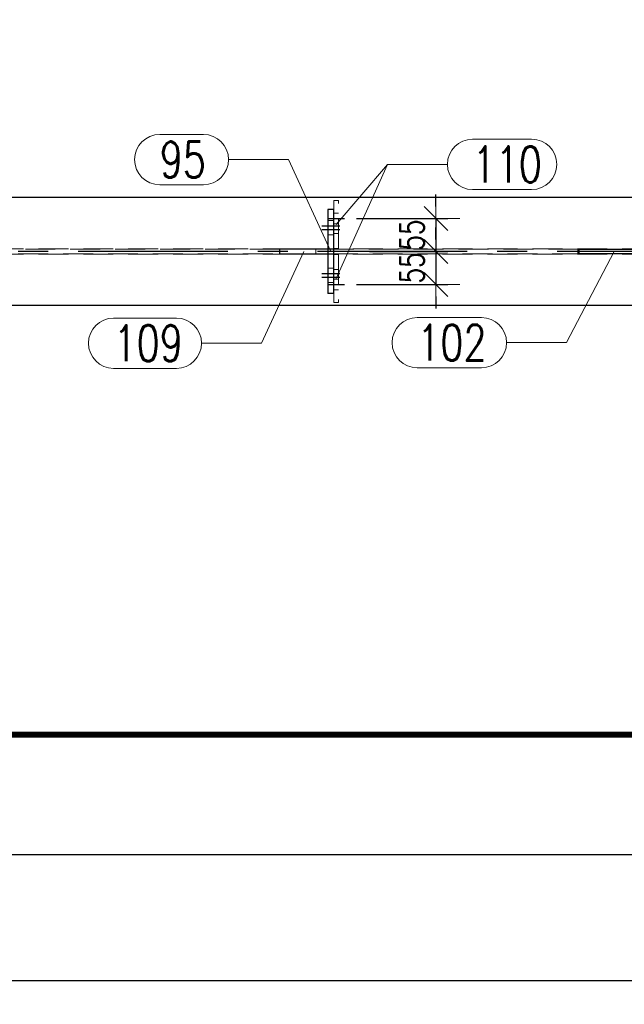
# Model space of a CAD drawing. Header units: millimetres. Extents: x 3526 to 4380, y 11541 to 12002.
# Tile 17 of 127: x 3813 to 3863, y 11541 to 11623. Entities that reach past the tile are written whole.
import ezdxf

# ---------------------------------------------------------------- set-up
doc = ezdxf.new("R2010")
doc.units = ezdxf.units.MM
doc.header["$LTSCALE"] = 10
doc.linetypes.add('HIDDEN', pattern=[0.375, 0.25, -0.125])
doc.linetypes.add('MITTE', pattern=[2, 1.25, -0.25, 0.25, -0.25])
doc.layers.get('Defpoints').update_dxf_attribs({"color": 1})
doc.layers.add('_FORMATKA', color=8, linetype='Continuous', plot=False)
for name, color, linetype, lineweight in [('_RAMKA', 7, 'Continuous', 35), ('PS_DIM', 4, 'Continuous', 13), ('PS_Hidden', 2, 'HIDDEN', 9), ('PS_Pos', 1, 'Continuous', 15), ('PS_SOLID', 7, 'Continuous', 30)]:
    doc.layers.add(name, color=color, linetype=linetype, lineweight=lineweight)
doc.layers.add('PS_MID', color=5, linetype='MITTE')
doc.layers.add('PS_SHAPE', color=3, linetype='Continuous')
doc.styles.add('simplex', font='simplex.shx', dxfattribs={"width": 0.75})
doc.dimstyles.new('1_10_PRZ', dxfattribs={"dimtxt": 2, "dimasz": 1, "dimexe": 2, "dimexo": 5, "dimgap": 1, "dimtad": 1, "dimdec": 0, "dimlfac": 10, "dimtxsty": 'simplex', "dimblk": 'dimznak', "dimcen": 2, "dimse1": 1, "dimse2": 1, "dimclrt": 3, "dimadec": 1, "dimazin": 0, "dimtfac": 1, "dimtdec": 0, "dimtix": 1, "dimtmove": 2, "dimatfit": 3, "dimldrblk": 'dim-grot', "dimfxl": 1, "dimarcsym": 0})
doc.dimstyles.new('1_20_SC', dxfattribs={"dimtxt": 2, "dimasz": 1, "dimexe": 1, "dimexo": 1, "dimgap": 1, "dimtad": 1, "dimdec": 0, "dimlfac": 20, "dimtxsty": 'simplex', "dimblk": 'dimznak', "dimcen": 2, "dimclrd": 256, "dimclre": 256, "dimclrt": 4, "dimadec": 1, "dimazin": 0, "dimtfac": 1, "dimtdec": 0, "dimtix": 1, "dimtmove": 2, "dimatfit": 3, "dimldrblk": 'dim-grot', "dimfxl": 1, "dimarcsym": 0})

# ---------------------------------------------------------------- blocks, each defined once
blk = doc.blocks.new('dimznak')
at = {"color": 0}
for points in [[(0, 2), (0, -2)], [(-2, 0), (2, 0)]]:
    blk.add_lwpolyline(points, dxfattribs=at)
at = {"color": 2}
blk.add_lwpolyline([(1, 1), (-1, -1)], dxfattribs=at)
blk = doc.blocks.new('*D9')
at = {"layer": 'Defpoints', "color": 0, "transparency": 16777216}
for p in [(3527.638, 11553.623), (4377.638, 11553.623), (4377.638, 11543.109)]:
    blk.add_point(p, dxfattribs=at)
at = {"layer": 'PS_DIM', "color": 0, "lineweight": -2, "transparency": 16777216}
blk.add_line((3528.638, 11543.109), (4376.638, 11543.109), dxfattribs=at)
at = {"layer": 'PS_DIM', "color": 0, "lineweight": -2, "transparency": 16777216, "rotation": 180}
blk.add_blockref('dimznak', (3527.638, 11543.109), dxfattribs=at)
at = {"layer": 'PS_DIM', "color": 0, "lineweight": -2, "transparency": 16777216}
blk.add_blockref('dimznak', (4377.638, 11543.109), dxfattribs=at)
at = {"layer": 'PS_DIM', "color": 3, "transparency": 16777216, "insert": (3952.638, 11545.109), "char_height": 2, "attachment_point": 5, "style": 'simplex'}
blk.add_mtext('8500', dxfattribs=at)
blk = doc.blocks.new('dim-grot')
blk.add_hatch(color=256).paths.add_polyline_path([(0, 0), (-2, 0.5), (-2, -0.5)])
blk.add_lwpolyline([(0, 0), (-2, 0.5), (-2, -0.5), (0, 0)])
blk = doc.blocks.new('*D224')
at = {"layer": 'Defpoints', "color": 0, "transparency": 16777216}
for p in [(3840.109, 11606.738), (3841.207, 11603.988), (3847.746, 11603.988)]:
    blk.add_point(p, dxfattribs=at)
at = {"layer": 'PS_DIM', "lineweight": -2, "transparency": 16777216}
for p, q in [((3847.746, 11607.738), (3847.746, 11608.738)), ((3841.109, 11606.738), (3848.746, 11606.738)), ((3847.746, 11606.738), (3847.746, 11603.988)), ((3842.207, 11603.988), (3848.746, 11603.988)), ((3847.746, 11602.988), (3847.746, 11601.988))]:
    blk.add_line(p, q, dxfattribs=at)
for p, rotation in [((3847.746, 11606.738), 270), ((3847.746, 11603.988), 90)]:
    blk.add_blockref('dimznak', p, dxfattribs=dict(at, rotation=rotation))
at = {"layer": 'PS_DIM', "color": 4, "transparency": 16777216, "insert": (3845.746, 11605.363), "char_height": 2, "attachment_point": 5, "rotation": 90, "style": 'simplex'}
blk.add_mtext('55', dxfattribs=at)
blk = doc.blocks.new('*D225')
at = {"layer": 'Defpoints', "color": 0, "transparency": 16777216}
for p in [(3841.207, 11603.988), (3840.109, 11601.238), (3847.746, 11601.238)]:
    blk.add_point(p, dxfattribs=at)
at = {"layer": 'PS_DIM', "lineweight": -2, "transparency": 16777216}
for p, q in [((3847.746, 11604.988), (3847.746, 11605.988)), ((3842.207, 11603.988), (3848.746, 11603.988)), ((3847.746, 11603.988), (3847.746, 11601.238)), ((3841.109, 11601.238), (3848.746, 11601.238)), ((3847.746, 11600.238), (3847.746, 11599.238))]:
    blk.add_line(p, q, dxfattribs=at)
for p, rotation in [((3847.746, 11603.988), 270), ((3847.746, 11601.238), 90)]:
    blk.add_blockref('dimznak', p, dxfattribs=dict(at, rotation=rotation))
at = {"layer": 'PS_DIM', "color": 4, "transparency": 16777216, "insert": (3845.746, 11602.613), "char_height": 2, "attachment_point": 5, "rotation": 90, "style": 'simplex'}
blk.add_mtext('55', dxfattribs=at)
blk = doc.blocks.new('*X412')
at = {"layer": 'PS_Hidden', "color": 2, "linetype": 'HIDDEN'}
for p, q in [((3839.209, 11608.238), (3839.209, 11607.488)), ((3839.609, 11608.238), (3839.209, 11608.238)), ((3839.609, 11604.238), (3839.609, 11608.238)), ((3839.609, 11607.188), (3839.209, 11607.188)), ((3838.709, 11606.588), (3839.209, 11606.588)), ((3839.609, 11606.288), (3839.209, 11606.288)), ((3838.709, 11605.388), (3839.209, 11605.388)), ((3839.609, 11605.488), (3839.209, 11605.488)), ((3839.609, 11604.238), (3839.209, 11604.238)), ((3865.799, 11604.203), (3709.959, 11604.203)), ((3865.799, 11603.773), (3709.959, 11603.773)), ((3834.709, 11604.188), (3752.861, 11604.188)), ((3752.861, 11603.788), (3834.709, 11603.788)), ((3837.709, 11604.188), (3837.709, 11603.788)), ((3859.628, 11604.188), (3838.709, 11604.188)), ((3838.709, 11603.788), (3859.628, 11603.788)), ((3839.609, 11603.738), (3839.209, 11603.738)), ((3839.609, 11603.738), (3839.609, 11599.738)), ((3859.693, 11603.788), (3859.693, 11604.188)), ((3838.709, 11602.588), (3839.209, 11602.588)), ((3839.209, 11602.488), (3839.609, 11602.488)), ((3838.709, 11601.388), (3839.209, 11601.388)), ((3839.609, 11601.688), (3839.209, 11601.688)), ((3839.609, 11600.788), (3839.209, 11600.788)), ((3839.209, 11600.488), (3839.209, 11599.738)), ((3839.609, 11599.738), (3839.209, 11599.738))]:
    blk.add_line(p, q, dxfattribs=at)
at = {"layer": 'PS_MID', "color": 5, "linetype": 'MITTE'}
for p, q in [((3838.709, 11606.738), (3840.109, 11606.738)), ((3838.209, 11606.138), (3839.709, 11606.138)), ((3838.209, 11606.138), (3839.709, 11606.138)), ((3838.209, 11605.838), (3839.709, 11605.838)), ((3838.209, 11605.838), (3839.709, 11605.838)), ((3870.361, 11603.988), (3709.959, 11603.988)), ((3838.209, 11602.138), (3839.709, 11602.138)), ((3838.209, 11602.138), (3839.709, 11602.138)), ((3838.209, 11601.838), (3839.709, 11601.838)), ((3838.209, 11601.838), (3839.709, 11601.838)), ((3838.709, 11601.238), (3840.109, 11601.238))]:
    blk.add_line(p, q, dxfattribs=at)
at = {"layer": 'PS_SOLID', "color": 7, "linetype": 'Continuous'}
for p, q in [((3865.355, 11608.488), (3709.959, 11608.488)), ((3838.709, 11607.488), (3838.709, 11600.488)), ((3839.209, 11607.488), (3838.709, 11607.488)), ((3839.209, 11600.488), (3839.209, 11607.488)), ((3834.709, 11603.788), (3834.709, 11604.188)), ((3838.709, 11604.188), (3834.709, 11604.188)), ((3834.709, 11603.788), (3838.709, 11603.788)), ((3859.628, 11603.788), (3859.628, 11604.188)), ((3859.628, 11604.188), (3864.388, 11604.188)), ((3864.388, 11603.788), (3859.628, 11603.788)), ((3839.209, 11600.488), (3838.709, 11600.488)), ((3865.355, 11599.488), (3709.959, 11599.488))]:
    blk.add_line(p, q, dxfattribs=at)
blk = doc.blocks.new('*X427')
at = {"color": 1}
for p, q in [((3862.624, 11603.988), (3858.636, 11596.375)), ((3846.179, 11598.475), (3851.536, 11598.475)), ((3853.636, 11596.375), (3858.636, 11596.375)), ((3846.179, 11594.275), (3851.536, 11594.275))]:
    blk.add_line(p, q, dxfattribs=at)
for centre, start, end in [((3846.179, 11596.375), 90, 270), ((3851.536, 11596.375), 270, 90)]:
    blk.add_arc(centre, 2.1, start, end, dxfattribs=at)
at = {"color": 2, "style": 'simplex', "width": 0.75}
blk.add_text('102', height=3, dxfattribs=at).set_placement((3846.179, 11594.875))
blk = doc.blocks.new('*X428')
at = {"color": 1}
for p, q in [((3850.804, 11613.365), (3855.732, 11613.365)), ((3839.409, 11601.738), (3843.704, 11611.265)), ((3843.704, 11611.265), (3848.704, 11611.265)), ((3850.804, 11609.165), (3855.732, 11609.165))]:
    blk.add_line(p, q, dxfattribs=at)
for centre, start, end in [((3850.804, 11611.265), 90, 270), ((3855.732, 11611.265), 270, 90)]:
    blk.add_arc(centre, 2.1, start, end, dxfattribs=at)
at = {"color": 2, "style": 'simplex', "width": 0.75}
blk.add_text('110', height=3, dxfattribs=at).set_placement((3850.804, 11609.765))
blk = doc.blocks.new('*X429')
at = {"color": 1}
for p, q in [((3850.804, 11613.365), (3855.732, 11613.365)), ((3839.409, 11606.238), (3843.704, 11611.265)), ((3843.704, 11611.265), (3848.704, 11611.265)), ((3850.804, 11609.165), (3855.732, 11609.165))]:
    blk.add_line(p, q, dxfattribs=at)
for centre, start, end in [((3850.804, 11611.265), 90, 270), ((3855.732, 11611.265), 270, 90)]:
    blk.add_arc(centre, 2.1, start, end, dxfattribs=at)
at = {"color": 2, "style": 'simplex', "width": 0.75}
blk.add_text('110', height=3, dxfattribs=at).set_placement((3850.804, 11609.765))
blk = doc.blocks.new('*X430')
at = {"color": 1}
for p, q in [((3824.68, 11613.765), (3828.323, 11613.765)), ((3830.423, 11611.665), (3835.423, 11611.665)), ((3838.959, 11603.988), (3835.423, 11611.665)), ((3824.68, 11609.565), (3828.323, 11609.565))]:
    blk.add_line(p, q, dxfattribs=at)
for centre, start, end in [((3824.68, 11611.665), 90, 270), ((3828.323, 11611.665), 270, 90)]:
    blk.add_arc(centre, 2.1, start, end, dxfattribs=at)
at = {"color": 2, "style": 'simplex', "width": 0.75}
blk.add_text('95', height=3, dxfattribs=at).set_placement((3824.68, 11610.165))
blk = doc.blocks.new('*X431')
at = {"color": 1}
for p, q in [((3836.709, 11603.988), (3833.173, 11596.328)), ((3820.823, 11598.428), (3826.073, 11598.428)), ((3828.173, 11596.328), (3833.173, 11596.328)), ((3820.823, 11594.228), (3826.073, 11594.228))]:
    blk.add_line(p, q, dxfattribs=at)
for centre, start, end in [((3820.823, 11596.328), 90, 270), ((3826.073, 11596.328), 270, 90)]:
    blk.add_arc(centre, 2.1, start, end, dxfattribs=at)
at = {"color": 2, "style": 'simplex', "width": 0.75}
blk.add_text('109', height=3, dxfattribs=at).set_placement((3820.823, 11594.828))

msp = doc.modelspace()

# ---------------------------------------------------------------- linework, layer by layer
at = {"layer": '_FORMATKA', "lineweight": -3}
msp.add_lwpolyline([(3527.638, 11553.623), (4377.638, 11553.623), (4377.638, 11973.623), (3527.638, 11973.623)], close=True, dxfattribs=at)
at = {"layer": '_RAMKA', "lineweight": -3, "const_width": 0.5}
msp.add_lwpolyline([(3557.638, 11563.623), (4367.638, 11563.623), (4367.638, 11963.623), (3557.638, 11963.623)], close=True, dxfattribs=at)

# ---------------------------------------------------------------- block references
at = {"layer": 'PS_Pos'}
for name in ['*X430', '*X428', '*X429', '*X431', '*X427']:
    msp.add_blockref(name, (0, 0), dxfattribs=at)
at = {"layer": 'PS_SHAPE'}
msp.add_blockref('*X412', (0, 0), dxfattribs=at)

# ---------------------------------------------------------------- dimensions: what is measured, and where the dimension line sits
at = {"layer": 'PS_DIM'}
for base, p1, p2, picture, middle in [((3847.746, 11603.988), (3840.109, 11606.738), (3841.207, 11603.988), '*D224', (3845.746, 11605.363)), ((3847.746, 11601.238), (3841.207, 11603.988), (3840.109, 11601.238), '*D225', (3845.746, 11602.613))]:
    dim = msp.add_linear_dim(base=base, p1=p1, p2=p2, angle=90, dimstyle='1_20_SC', dxfattribs=at)
    dim.commit()
    dim.dimension.update_dxf_attribs({"geometry": picture, "text_midpoint": middle})
dim = msp.add_linear_dim(base=(4377.638, 11543.109), p1=(3527.638, 11553.623), p2=(4377.638, 11553.623), dimstyle='1_10_PRZ', dxfattribs=at)
dim.commit()
dim.dimension.update_dxf_attribs({"geometry": '*D9', "text_midpoint": (3952.638, 11545.109)})

doc.saveas('drawing.dxf')
